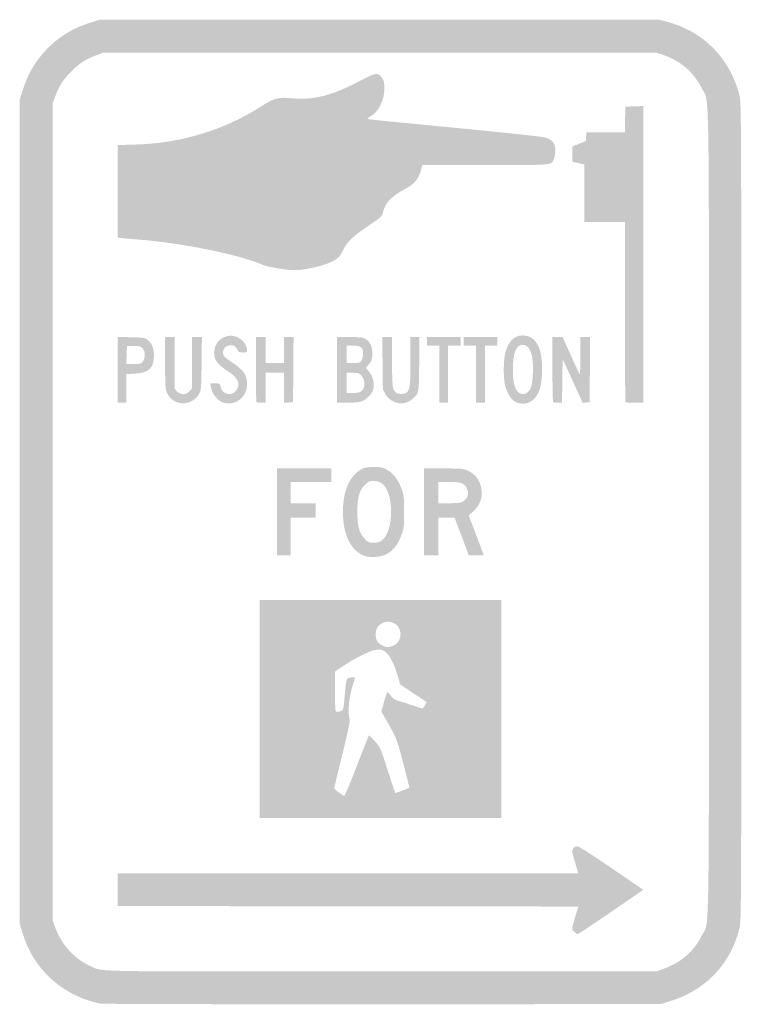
# Model space of a CAD drawing. Header units: inches. Extents: x -4.4 to 4.4, y -6 to 6.
import ezdxf

# ---------------------------------------------------------------- set-up
doc = ezdxf.new("R2010")
doc.units = ezdxf.units.IN
doc.header["$MEASUREMENT"] = 0

msp = doc.modelspace()

# ---------------------------------------------------------------- hatches: boundary and pattern name
h = msp.add_hatch(color=7)
edge = h.paths.add_edge_path()
edge.add_spline(control_points=[(-3.404, -5.988), (-3.643, -5.947), (-3.888, -5.817), (-4.06, -5.639), (-4.208, -5.485), (-4.293, -5.34), (-4.361, -5.122)], knot_values=[0, 0, 0, 0, 1, 1, 1, 2, 2, 2, 2], degree=3, periodic=0)
edge.add_line((-4.361, -5.122), (-4.394, -5.018))
edge.add_line((-4.394, -5.018), (-4.394, 0))
edge.add_line((-4.394, 0), (-4.394, 5.018))
edge.add_line((-4.394, 5.018), (-4.361, 5.122))
edge.add_spline(control_points=[(-4.361, 5.122), (-4.293, 5.34), (-4.208, 5.485), (-4.06, 5.639), (-3.915, 5.79), (-3.744, 5.892), (-3.521, 5.962)], knot_values=[0, 0, 0, 0, 1, 1, 1, 2, 2, 2, 2], degree=3, periodic=0)
edge.add_line((-3.521, 5.962), (-3.418, 5.994))
edge.add_line((-3.418, 5.994), (-0.012, 5.994))
edge.add_line((-0.012, 5.994), (3.394, 5.994))
edge.add_line((3.394, 5.994), (3.49, 5.969))
edge.add_spline(control_points=[(3.49, 5.969), (3.937, 5.849), (4.258, 5.523), (4.372, 5.071), (4.394, 4.985), (4.394, 4.847), (4.394, 0), (4.394, -4.847), (4.394, -4.985), (4.372, -5.071), (4.259, -5.52), (3.946, -5.84), (3.496, -5.968)], knot_values=[0, 0, 0, 0, 1, 1, 1, 2, 2, 2, 3, 3, 3, 4, 4, 4, 4], degree=3, periodic=0)
edge.add_line((3.496, -5.968), (3.406, -5.994))
edge.add_line((3.406, -5.994), (0.029, -5.996))
edge.add_spline(control_points=[(0.029, -5.996), (-1.828, -5.997), (-3.373, -5.993), (-3.404, -5.988)], knot_values=[0, 0, 0, 0, 1, 1, 1, 1], degree=3, periodic=0)
edge = h.paths.add_edge_path(flags=0)
edge.add_spline(control_points=[(3.465, -5.558), (3.667, -5.482), (3.821, -5.345), (3.913, -5.159), (4.008, -4.967), (4, -5.454), (4, 0), (4, 5.454), (4.008, 4.967), (3.913, 5.159), (3.819, 5.348), (3.655, 5.492), (3.454, 5.561)], knot_values=[0, 0, 0, 0, 1, 1, 1, 2, 2, 2, 3, 3, 3, 4, 4, 4, 4], degree=3, periodic=0)
edge.add_line((3.454, 5.561), (3.359, 5.594))
edge.add_line((3.359, 5.594), (-0.006, 5.594))
edge.add_line((-0.006, 5.594), (-3.371, 5.594))
edge.add_line((-3.371, 5.594), (-3.457, 5.563))
edge.add_spline(control_points=[(-3.457, 5.563), (-3.584, 5.516), (-3.666, 5.464), (-3.765, 5.365), (-3.864, 5.266), (-3.916, 5.184), (-3.963, 5.057)], knot_values=[0, 0, 0, 0, 1, 1, 1, 2, 2, 2, 2], degree=3, periodic=0)
edge.add_line((-3.963, 5.057), (-3.994, 4.971))
edge.add_line((-3.994, 4.971), (-3.994, 0))
edge.add_line((-3.994, 0), (-3.994, -4.971))
edge.add_line((-3.994, -4.971), (-3.963, -5.057))
edge.add_spline(control_points=[(-3.963, -5.057), (-3.883, -5.275), (-3.725, -5.447), (-3.521, -5.537), (-3.374, -5.602), (-3.59, -5.598), (0.024, -5.596)], knot_values=[0, 0, 0, 0, 1, 1, 1, 2, 2, 2, 2], degree=3, periodic=0)
edge.add_line((0.024, -5.596), (3.371, -5.594))
edge.add_line((3.371, -5.594), (3.465, -5.558))
h = msp.add_hatch(color=7)
edge = h.paths.add_edge_path()
edge.add_spline(control_points=[(-1.247, 2.965), (-1.321, 2.976), (-1.408, 2.997), (-1.438, 3.01), (-1.73, 3.137), (-2.436, 3.279), (-2.976, 3.319), (-3.07, 3.326), (-3.159, 3.334), (-3.174, 3.337)], knot_values=[0, 0, 0, 0, 1, 1, 1, 2, 2, 2, 3, 3, 3, 3], degree=3, periodic=0)
edge.add_line((-3.174, 3.337), (-3.2, 3.342))
edge.add_line((-3.2, 3.342), (-3.2, 3.904))
edge.add_line((-3.2, 3.904), (-3.2, 4.467))
edge.add_line((-3.2, 4.467), (-2.974, 4.474))
edge.add_spline(control_points=[(-2.974, 4.474), (-2.43, 4.489), (-1.891, 4.654), (-1.45, 4.941), (-1.301, 5.037), (-1.243, 5.053), (-1.09, 5.038), (-0.813, 5.011), (-0.593, 5.068), (-0.226, 5.261), (-0.051, 5.353), (-0.029, 5.355), (0.021, 5.283), (0.042, 5.251), (0.047, 5.227), (0.047, 5.158), (0.047, 5.012), (-0.023, 4.872), (-0.124, 4.815), (-0.154, 4.798), (-0.164, 4.788), (-0.153, 4.784), (-0.143, 4.781), (-0.021, 4.768), (0.118, 4.754), (1.556, 4.615), (1.956, 4.574), (2.008, 4.558), (2.094, 4.533), (2.129, 4.489), (2.129, 4.405), (2.129, 4.369), (2.122, 4.323), (2.113, 4.301), (2.079, 4.219), (2.126, 4.224), (1.276, 4.224)], knot_values=[0, 0, 0, 0, 1, 1, 1, 2, 2, 2, 3, 3, 3, 4, 4, 4, 5, 5, 5, 6, 6, 6, 7, 7, 7, 8, 8, 8, 9, 9, 9, 10, 10, 10, 11, 11, 11, 12, 12, 12, 12], degree=3, periodic=0)
edge.add_line((1.276, 4.224), (0.51, 4.224))
edge.add_line((0.51, 4.224), (0.49, 4.154))
edge.add_spline(control_points=[(0.49, 4.154), (0.462, 4.051), (0.41, 3.992), (0.294, 3.929), (0.129, 3.84), (0.059, 3.765), (0.03, 3.647), (0.017, 3.596), (0.011, 3.59), (-0.136, 3.492), (-0.333, 3.36), (-0.413, 3.285), (-0.457, 3.186), (-0.485, 3.125), (-0.502, 3.103), (-0.548, 3.072), (-0.617, 3.027), (-0.744, 2.986), (-0.893, 2.96), (-1.028, 2.937), (-1.073, 2.938), (-1.247, 2.965)], knot_values=[0, 0, 0, 0, 1, 1, 1, 2, 2, 2, 3, 3, 3, 4, 4, 4, 5, 5, 5, 6, 6, 6, 7, 7, 7, 7], degree=3, periodic=0)
h = msp.add_hatch(color=7)
edge = h.paths.add_edge_path()
edge.add_spline(control_points=[(2.984, 1.337), (2.98, 1.342), (2.976, 1.837), (2.976, 2.437)], knot_values=[0, 0, 0, 0, 1, 1, 1, 1], degree=3, periodic=0)
edge.add_line((2.976, 2.437), (2.976, 3.529))
edge.add_line((2.976, 3.529), (2.729, 3.529))
edge.add_line((2.729, 3.529), (2.482, 3.529))
edge.add_line((2.482, 3.529), (2.482, 3.88))
edge.add_line((2.482, 3.88), (2.482, 4.231))
edge.add_line((2.482, 4.231), (2.409, 4.248))
edge.add_line((2.409, 4.248), (2.335, 4.265))
edge.add_line((2.335, 4.265), (2.335, 4.357))
edge.add_line((2.335, 4.357), (2.335, 4.45))
edge.add_line((2.335, 4.45), (2.418, 4.482))
edge.add_line((2.418, 4.482), (2.5, 4.515))
edge.add_line((2.5, 4.515), (2.504, 4.569))
edge.add_line((2.504, 4.569), (2.507, 4.624))
edge.add_line((2.507, 4.624), (2.741, 4.624))
edge.add_line((2.741, 4.624), (2.976, 4.624))
edge.add_line((2.976, 4.624), (2.979, 4.779))
edge.add_line((2.979, 4.779), (2.982, 4.935))
edge.add_line((2.982, 4.935), (3.091, 4.939))
edge.add_line((3.091, 4.939), (3.2, 4.942))
edge.add_line((3.2, 4.942), (3.2, 3.136))
edge.add_line((3.2, 3.136), (3.2, 1.329))
edge.add_line((3.2, 1.329), (3.096, 1.329))
edge.add_spline(control_points=[(3.096, 1.329), (3.039, 1.329), (2.989, 1.333), (2.984, 1.337)], knot_values=[0, 0, 0, 0, 1, 1, 1, 1], degree=3, periodic=0)
h = msp.add_hatch(color=7)
edge = h.paths.add_edge_path()
edge.add_spline(control_points=[(-1.907, 1.329), (-1.985, 1.352), (-2.049, 1.43), (-2.065, 1.521)], knot_values=[0, 0, 0, 0, 1, 1, 1, 1], degree=3, periodic=0)
edge.add_line((-2.065, 1.521), (-2.073, 1.565))
edge.add_line((-2.073, 1.565), (-2.014, 1.565))
edge.add_spline(control_points=[(-2.014, 1.565), (-1.957, 1.565), (-1.955, 1.564), (-1.948, 1.524), (-1.929, 1.422), (-1.795, 1.402), (-1.747, 1.494), (-1.708, 1.57), (-1.738, 1.632), (-1.849, 1.707), (-1.99, 1.8), (-2.026, 1.849), (-2.026, 1.941), (-2.026, 2.116), (-1.827, 2.21), (-1.693, 2.097), (-1.654, 2.065), (-1.624, 2.006), (-1.624, 1.965), (-1.624, 1.945), (-1.631, 1.941), (-1.675, 1.941), (-1.721, 1.941), (-1.728, 1.945), (-1.741, 1.975), (-1.778, 2.066), (-1.918, 2.039), (-1.918, 1.941), (-1.918, 1.9), (-1.902, 1.884), (-1.804, 1.819), (-1.67, 1.732), (-1.624, 1.663), (-1.624, 1.553), (-1.624, 1.399), (-1.766, 1.286), (-1.907, 1.329)], knot_values=[0, 0, 0, 0, 1, 1, 1, 2, 2, 2, 3, 3, 3, 4, 4, 4, 5, 5, 5, 6, 6, 6, 7, 7, 7, 8, 8, 8, 9, 9, 9, 10, 10, 10, 11, 11, 11, 12, 12, 12, 12], degree=3, periodic=0)
h = msp.add_hatch(color=7)
edge = h.paths.add_edge_path()
edge.add_spline(control_points=[(1.676, 1.326), (1.606, 1.344), (1.544, 1.428), (1.517, 1.541), (1.494, 1.636), (1.497, 1.86), (1.522, 1.947), (1.569, 2.107), (1.663, 2.175), (1.79, 2.141), (1.861, 2.122), (1.911, 2.064), (1.942, 1.967), (1.978, 1.853), (1.977, 1.616), (1.941, 1.5), (1.897, 1.359), (1.8, 1.295), (1.676, 1.326)], knot_values=[0, 0, 0, 0, 1, 1, 1, 2, 2, 2, 3, 3, 3, 4, 4, 4, 5, 5, 5, 6, 6, 6, 6], degree=3, periodic=0)
edge = h.paths.add_edge_path(flags=0)
edge.add_spline(control_points=[(1.797, 1.462), (1.838, 1.505), (1.849, 1.552), (1.856, 1.694), (1.866, 1.915), (1.821, 2.035), (1.73, 2.035), (1.653, 2.035), (1.612, 1.93), (1.612, 1.735), (1.612, 1.597), (1.629, 1.515), (1.667, 1.47), (1.704, 1.426), (1.76, 1.423), (1.797, 1.462)], knot_values=[0, 0, 0, 0, 1, 1, 1, 2, 2, 2, 3, 3, 3, 4, 4, 4, 5, 5, 5, 5], degree=3, periodic=0)
h = msp.add_hatch(color=7)
edge = h.paths.add_edge_path()
edge.add_line((-3.2, 1.73), (-3.2, 2.131))
edge.add_line((-3.2, 2.131), (-3.038, 2.127))
edge.add_spline(control_points=[(-3.038, 2.127), (-2.893, 2.124), (-2.873, 2.121), (-2.84, 2.097), (-2.785, 2.058), (-2.759, 1.996), (-2.759, 1.906), (-2.759, 1.752), (-2.821, 1.693), (-2.991, 1.684)], knot_values=[0, 0, 0, 0, 1, 1, 1, 2, 2, 2, 3, 3, 3, 3], degree=3, periodic=0)
edge.add_line((-2.991, 1.684), (-3.094, 1.679))
edge.add_line((-3.094, 1.679), (-3.094, 1.504))
edge.add_line((-3.094, 1.504), (-3.094, 1.329))
edge.add_line((-3.094, 1.329), (-3.147, 1.329))
edge.add_line((-3.147, 1.329), (-3.2, 1.329))
edge.add_line((-3.2, 1.329), (-3.2, 1.73))
edge = h.paths.add_edge_path(flags=0)
edge.add_spline(control_points=[(-2.895, 1.831), (-2.862, 1.873), (-2.862, 1.951), (-2.894, 1.986), (-2.924, 2.018), (-2.956, 2.026), (-3.03, 2.021)], knot_values=[0, 0, 0, 0, 1, 1, 1, 2, 2, 2, 2], degree=3, periodic=0)
edge.add_line((-3.03, 2.021), (-3.088, 2.018))
edge.add_line((-3.088, 2.018), (-3.092, 1.909))
edge.add_line((-3.092, 1.909), (-3.095, 1.8))
edge.add_line((-3.095, 1.8), (-3.007, 1.8))
edge.add_spline(control_points=[(-3.007, 1.8), (-2.926, 1.8), (-2.917, 1.802), (-2.895, 1.831)], knot_values=[0, 0, 0, 0, 1, 1, 1, 1], degree=3, periodic=0)
h = msp.add_hatch(color=7)
edge = h.paths.add_edge_path()
edge.add_spline(control_points=[(-2.475, 1.334), (-2.533, 1.356), (-2.574, 1.394), (-2.601, 1.453), (-2.621, 1.495), (-2.623, 1.534), (-2.623, 1.815)], knot_values=[0, 0, 0, 0, 1, 1, 1, 2, 2, 2, 2], degree=3, periodic=0)
edge.add_line((-2.623, 1.815), (-2.624, 2.129))
edge.add_line((-2.624, 2.129), (-2.565, 2.129))
edge.add_line((-2.565, 2.129), (-2.506, 2.129))
edge.add_line((-2.506, 2.129), (-2.506, 1.813))
edge.add_line((-2.506, 1.813), (-2.506, 1.498))
edge.add_line((-2.506, 1.498), (-2.477, 1.466))
edge.add_spline(control_points=[(-2.477, 1.466), (-2.434, 1.42), (-2.366, 1.423), (-2.325, 1.471)], knot_values=[0, 0, 0, 0, 1, 1, 1, 1], degree=3, periodic=0)
edge.add_line((-2.325, 1.471), (-2.294, 1.508))
edge.add_line((-2.294, 1.508), (-2.294, 1.819))
edge.add_line((-2.294, 1.819), (-2.294, 2.129))
edge.add_line((-2.294, 2.129), (-2.235, 2.129))
edge.add_line((-2.235, 2.129), (-2.175, 2.129))
edge.add_line((-2.175, 2.129), (-2.179, 1.809))
edge.add_spline(control_points=[(-2.179, 1.809), (-2.182, 1.51), (-2.184, 1.485), (-2.207, 1.441), (-2.257, 1.346), (-2.377, 1.298), (-2.475, 1.334)], knot_values=[0, 0, 0, 0, 1, 1, 1, 2, 2, 2, 2], degree=3, periodic=0)
h = msp.add_hatch(color=7)
edge = h.paths.add_edge_path()
edge.add_spline(control_points=[(-1.51, 1.337), (-1.514, 1.342), (-1.518, 1.522), (-1.518, 1.737)], knot_values=[0, 0, 0, 0, 1, 1, 1, 1], degree=3, periodic=0)
edge.add_line((-1.518, 1.737), (-1.518, 2.129))
edge.add_line((-1.518, 2.129), (-1.459, 2.129))
edge.add_line((-1.459, 2.129), (-1.4, 2.129))
edge.add_line((-1.4, 2.129), (-1.4, 1.971))
edge.add_line((-1.4, 1.971), (-1.4, 1.812))
edge.add_line((-1.4, 1.812), (-1.288, 1.812))
edge.add_line((-1.288, 1.812), (-1.176, 1.812))
edge.add_line((-1.176, 1.812), (-1.176, 1.971))
edge.add_line((-1.176, 1.971), (-1.176, 2.129))
edge.add_line((-1.176, 2.129), (-1.117, 2.129))
edge.add_line((-1.117, 2.129), (-1.059, 2.129))
edge.add_line((-1.059, 2.129), (-1.062, 1.732))
edge.add_line((-1.062, 1.732), (-1.065, 1.335))
edge.add_line((-1.065, 1.335), (-1.121, 1.332))
edge.add_line((-1.121, 1.332), (-1.176, 1.328))
edge.add_line((-1.176, 1.328), (-1.176, 1.511))
edge.add_line((-1.176, 1.511), (-1.176, 1.694))
edge.add_line((-1.176, 1.694), (-1.288, 1.694))
edge.add_line((-1.288, 1.694), (-1.4, 1.694))
edge.add_line((-1.4, 1.694), (-1.4, 1.512))
edge.add_line((-1.4, 1.512), (-1.4, 1.329))
edge.add_line((-1.4, 1.329), (-1.451, 1.329))
edge.add_spline(control_points=[(-1.451, 1.329), (-1.479, 1.329), (-1.505, 1.333), (-1.51, 1.337)], knot_values=[0, 0, 0, 0, 1, 1, 1, 1], degree=3, periodic=0)
h = msp.add_hatch(color=7)
edge = h.paths.add_edge_path()
edge.add_line((-0.529, 1.729), (-0.529, 2.129))
edge.add_line((-0.529, 2.129), (-0.375, 2.129))
edge.add_spline(control_points=[(-0.375, 2.129), (-0.243, 2.129), (-0.215, 2.126), (-0.184, 2.107), (-0.125, 2.07), (-0.101, 2.018), (-0.1, 1.928), (-0.1, 1.856), (-0.103, 1.845), (-0.14, 1.8)], knot_values=[0, 0, 0, 0, 1, 1, 1, 2, 2, 2, 3, 3, 3, 3], degree=3, periodic=0)
edge.add_line((-0.14, 1.8), (-0.179, 1.751))
edge.add_line((-0.179, 1.751), (-0.149, 1.72))
edge.add_spline(control_points=[(-0.149, 1.72), (-0.087, 1.655), (-0.065, 1.547), (-0.098, 1.467), (-0.119, 1.417), (-0.188, 1.357), (-0.244, 1.342), (-0.268, 1.335), (-0.343, 1.33), (-0.409, 1.329)], knot_values=[0, 0, 0, 0, 1, 1, 1, 2, 2, 2, 3, 3, 3, 3], degree=3, periodic=0)
edge.add_line((-0.409, 1.329), (-0.529, 1.329))
edge.add_line((-0.529, 1.329), (-0.529, 1.729))
edge = h.paths.add_edge_path(flags=0)
edge.add_spline(control_points=[(-0.239, 1.465), (-0.182, 1.505), (-0.181, 1.607), (-0.237, 1.667), (-0.259, 1.69), (-0.275, 1.694), (-0.337, 1.694)], knot_values=[0, 0, 0, 0, 1, 1, 1, 2, 2, 2, 2], degree=3, periodic=0)
edge.add_line((-0.337, 1.694), (-0.412, 1.694))
edge.add_line((-0.412, 1.694), (-0.412, 1.571))
edge.add_line((-0.412, 1.571), (-0.412, 1.447))
edge.add_line((-0.412, 1.447), (-0.338, 1.447))
edge.add_spline(control_points=[(-0.338, 1.447), (-0.291, 1.447), (-0.255, 1.454), (-0.239, 1.465)], knot_values=[0, 0, 0, 0, 1, 1, 1, 1], degree=3, periodic=0)
edge = h.paths.add_edge_path(flags=0)
edge.add_spline(control_points=[(-0.252, 1.821), (-0.227, 1.837), (-0.212, 1.881), (-0.212, 1.934), (-0.212, 2.004), (-0.239, 2.024), (-0.338, 2.024)], knot_values=[0, 0, 0, 0, 1, 1, 1, 2, 2, 2, 2], degree=3, periodic=0)
edge.add_line((-0.338, 2.024), (-0.412, 2.024))
edge.add_line((-0.412, 2.024), (-0.412, 1.918))
edge.add_line((-0.412, 1.918), (-0.412, 1.812))
edge.add_line((-0.412, 1.812), (-0.338, 1.812))
edge.add_spline(control_points=[(-0.338, 1.812), (-0.298, 1.812), (-0.259, 1.816), (-0.252, 1.821)], knot_values=[0, 0, 0, 0, 1, 1, 1, 1], degree=3, periodic=0)
h = msp.add_hatch(color=7)
edge = h.paths.add_edge_path()
edge.add_spline(control_points=[(0.2, 1.329), (0.134, 1.349), (0.093, 1.379), (0.062, 1.432)], knot_values=[0, 0, 0, 0, 1, 1, 1, 1], degree=3, periodic=0)
edge.add_line((0.062, 1.432), (0.029, 1.488))
edge.add_line((0.029, 1.488), (0.025, 1.809))
edge.add_line((0.025, 1.809), (0.022, 2.129))
edge.add_line((0.022, 2.129), (0.081, 2.129))
edge.add_line((0.081, 2.129), (0.141, 2.129))
edge.add_line((0.141, 2.129), (0.141, 1.829))
edge.add_spline(control_points=[(0.141, 1.829), (0.141, 1.51), (0.146, 1.476), (0.199, 1.447), (0.229, 1.432), (0.278, 1.432), (0.308, 1.448), (0.358, 1.475), (0.365, 1.522), (0.365, 1.835)], knot_values=[0, 0, 0, 0, 1, 1, 1, 2, 2, 2, 3, 3, 3, 3], degree=3, periodic=0)
edge.add_line((0.365, 1.835), (0.365, 2.129))
edge.add_line((0.365, 2.129), (0.418, 2.129))
edge.add_line((0.418, 2.129), (0.471, 2.129))
edge.add_line((0.471, 2.129), (0.471, 1.811))
edge.add_spline(control_points=[(0.471, 1.811), (0.471, 1.458), (0.468, 1.443), (0.396, 1.38), (0.336, 1.327), (0.265, 1.309), (0.2, 1.329)], knot_values=[0, 0, 0, 0, 1, 1, 1, 2, 2, 2, 2], degree=3, periodic=0)
for points in [[(0.718, 1.676), (0.718, 2.024), (0.641, 2.024), (0.565, 2.024), (0.565, 2.076), (0.565, 2.129), (0.771, 2.129), (0.976, 2.129), (0.976, 2.076), (0.976, 2.024), (0.9, 2.024), (0.824, 2.024), (0.824, 1.676), (0.824, 1.329), (0.771, 1.329), (0.718, 1.329), (0.718, 1.676)], [(1.165, 1.676), (1.165, 2.024), (1.088, 2.024), (1.012, 2.024), (1.012, 2.076), (1.012, 2.129), (1.218, 2.129), (1.424, 2.129), (1.424, 2.076), (1.424, 2.024), (1.347, 2.024), (1.271, 2.024), (1.271, 1.676), (1.271, 1.329), (1.218, 1.329), (1.165, 1.329), (1.165, 1.676)], [(-1.259, 0), (-1.259, 0.529), (-0.929, 0.529), (-0.6, 0.529), (-0.6, 0.447), (-0.6, 0.365), (-0.847, 0.365), (-1.094, 0.365), (-1.094, 0.235), (-1.094, 0.106), (-0.941, 0.106), (-0.788, 0.106), (-0.788, 0.018), (-0.788, -0.071), (-0.941, -0.071), (-1.094, -0.071), (-1.094, -0.3), (-1.094, -0.529), (-1.176, -0.529), (-1.259, -0.529), (-1.259, 0)]]:
    msp.add_hatch(color=7).paths.add_polyline_path(points)
h = msp.add_hatch(color=7)
edge = h.paths.add_edge_path()
edge.add_spline(control_points=[(2.102, 1.337), (2.098, 1.342), (2.094, 1.522), (2.094, 1.737)], knot_values=[0, 0, 0, 0, 1, 1, 1, 1], degree=3, periodic=0)
edge.add_line((2.094, 1.737), (2.094, 2.129))
edge.add_line((2.094, 2.129), (2.156, 2.129))
edge.add_line((2.156, 2.129), (2.218, 2.129))
edge.add_line((2.218, 2.129), (2.317, 1.909))
edge.add_spline(control_points=[(2.317, 1.909), (2.371, 1.787), (2.42, 1.683), (2.425, 1.677), (2.431, 1.671), (2.435, 1.77), (2.435, 1.898)], knot_values=[0, 0, 0, 0, 1, 1, 1, 2, 2, 2, 2], degree=3, periodic=0)
edge.add_line((2.435, 1.898), (2.435, 2.129))
edge.add_line((2.435, 2.129), (2.494, 2.129))
edge.add_line((2.494, 2.129), (2.553, 2.129))
edge.add_line((2.553, 2.129), (2.55, 1.732))
edge.add_line((2.55, 1.732), (2.547, 1.335))
edge.add_line((2.547, 1.335), (2.505, 1.332))
edge.add_line((2.505, 1.332), (2.463, 1.328))
edge.add_line((2.463, 1.328), (2.34, 1.596))
edge.add_line((2.34, 1.596), (2.218, 1.863))
edge.add_line((2.218, 1.863), (2.214, 1.596))
edge.add_line((2.214, 1.596), (2.211, 1.329))
edge.add_line((2.211, 1.329), (2.161, 1.329))
edge.add_spline(control_points=[(2.161, 1.329), (2.133, 1.329), (2.106, 1.333), (2.102, 1.337)], knot_values=[0, 0, 0, 0, 1, 1, 1, 1], degree=3, periodic=0)
h = msp.add_hatch(color=7)
edge = h.paths.add_edge_path()
edge.add_spline(control_points=[(-0.171, -0.543), (-0.35, -0.495), (-0.458, -0.291), (-0.458, 0), (-0.458, 0.255), (-0.376, 0.444), (-0.229, 0.521), (-0.192, 0.541), (-0.161, 0.546), (-0.082, 0.547), (0.007, 0.547), (0.024, 0.543), (0.08, 0.513), (0.157, 0.47), (0.216, 0.393), (0.257, 0.279), (0.286, 0.2), (0.288, 0.18), (0.288, 0), (0.288, -0.18), (0.286, -0.2), (0.257, -0.279), (0.193, -0.454), (0.092, -0.541), (-0.058, -0.548), (-0.1, -0.55), (-0.151, -0.548), (-0.171, -0.543)], knot_values=[0, 0, 0, 0, 1, 1, 1, 2, 2, 2, 3, 3, 3, 4, 4, 4, 5, 5, 5, 6, 6, 6, 7, 7, 7, 8, 8, 8, 9, 9, 9, 9], degree=3, periodic=0)
edge = h.paths.add_edge_path(flags=0)
edge.add_spline(control_points=[(0.012, -0.35), (0.17, -0.243), (0.168, 0.256), (0.008, 0.353), (-0.016, 0.368), (-0.051, 0.376), (-0.087, 0.376), (-0.14, 0.376), (-0.149, 0.372), (-0.194, 0.326), (-0.26, 0.256), (-0.282, 0.175), (-0.282, 0), (-0.282, -0.175), (-0.26, -0.256), (-0.194, -0.326), (-0.149, -0.372), (-0.14, -0.376), (-0.086, -0.376), (-0.044, -0.376), (-0.016, -0.369), (0.012, -0.35)], knot_values=[0, 0, 0, 0, 1, 1, 1, 2, 2, 2, 3, 3, 3, 4, 4, 4, 5, 5, 5, 6, 6, 6, 7, 7, 7, 7], degree=3, periodic=0)
h = msp.add_hatch(color=7)
edge = h.paths.add_edge_path()
edge.add_line((0.529, 0), (0.529, 0.529))
edge.add_line((0.529, 0.529), (0.768, 0.529))
edge.add_spline(control_points=[(0.768, 0.529), (0.982, 0.529), (1.011, 0.526), (1.059, 0.505), (1.164, 0.457), (1.223, 0.372), (1.232, 0.253), (1.24, 0.158), (1.206, 0.077), (1.13, 0.008)], knot_values=[0, 0, 0, 0, 1, 1, 1, 2, 2, 2, 3, 3, 3, 3], degree=3, periodic=0)
edge.add_line((1.13, 0.008), (1.074, -0.042))
edge.add_line((1.074, -0.042), (1.132, -0.194))
edge.add_spline(control_points=[(1.132, -0.194), (1.164, -0.278), (1.206, -0.388), (1.224, -0.438)], knot_values=[0, 0, 0, 0, 1, 1, 1, 1], degree=3, periodic=0)
edge.add_line((1.224, -0.438), (1.258, -0.529))
edge.add_line((1.258, -0.529), (1.166, -0.529))
edge.add_line((1.166, -0.529), (1.075, -0.529))
edge.add_line((1.075, -0.529), (0.989, -0.3))
edge.add_line((0.989, -0.3), (0.903, -0.071))
edge.add_line((0.903, -0.071), (0.805, -0.071))
edge.add_line((0.805, -0.071), (0.706, -0.071))
edge.add_line((0.706, -0.071), (0.706, -0.3))
edge.add_line((0.706, -0.3), (0.706, -0.529))
edge.add_line((0.706, -0.529), (0.618, -0.529))
edge.add_line((0.618, -0.529), (0.529, -0.529))
edge.add_line((0.529, -0.529), (0.529, 0))
edge = h.paths.add_edge_path(flags=0)
edge.add_spline(control_points=[(1.008, 0.129), (1.061, 0.161), (1.081, 0.228), (1.053, 0.286), (1.023, 0.349), (0.978, 0.365), (0.831, 0.365)], knot_values=[0, 0, 0, 0, 1, 1, 1, 2, 2, 2, 2], degree=3, periodic=0)
edge.add_line((0.831, 0.365), (0.706, 0.365))
edge.add_line((0.706, 0.365), (0.706, 0.235))
edge.add_line((0.706, 0.235), (0.706, 0.106))
edge.add_line((0.706, 0.106), (0.838, 0.106))
edge.add_spline(control_points=[(0.838, 0.106), (0.949, 0.106), (0.977, 0.11), (1.008, 0.129)], knot_values=[0, 0, 0, 0, 1, 1, 1, 1], degree=3, periodic=0)
h = msp.add_hatch(color=7)
h.paths.add_polyline_path([(-1.471, -2.4), (-1.471, -1.071), (0, -1.071), (1.471, -1.071), (1.471, -2.4), (1.471, -3.729), (0, -3.729), (-1.471, -3.729), (-1.471, -2.4)])
edge = h.paths.add_edge_path(flags=0)
edge.add_spline(control_points=[(-0.288, -3.093), (-0.211, -2.892), (-0.144, -2.725), (-0.141, -2.723), (-0.137, -2.721), (-0.105, -2.752), (-0.069, -2.792), (-0.004, -2.865), (-0.002, -2.868), (0.087, -3.144), (0.137, -3.298), (0.179, -3.424), (0.181, -3.424), (0.188, -3.424), (0.347, -3.363), (0.351, -3.359), (0.353, -3.357), (0.319, -3.221), (0.276, -3.058), (0.198, -2.764), (0.196, -2.76), (0.104, -2.595)], knot_values=[0, 0, 0, 0, 1, 1, 1, 2, 2, 2, 3, 3, 3, 4, 4, 4, 5, 5, 5, 6, 6, 6, 7, 7, 7, 7], degree=3, periodic=0)
edge.add_line((0.104, -2.595), (0.01, -2.429))
edge.add_line((0.01, -2.429), (0.042, -2.318))
edge.add_spline(control_points=[(0.042, -2.318), (0.059, -2.256), (0.077, -2.202), (0.082, -2.197), (0.086, -2.192), (0.105, -2.209), (0.123, -2.235), (0.151, -2.275), (0.168, -2.286), (0.234, -2.306), (0.277, -2.318), (0.357, -2.344), (0.412, -2.363)], knot_values=[0, 0, 0, 0, 1, 1, 1, 2, 2, 2, 3, 3, 3, 4, 4, 4, 4], degree=3, periodic=0)
edge.add_line((0.412, -2.363), (0.513, -2.397))
edge.add_line((0.513, -2.397), (0.539, -2.357))
edge.add_line((0.539, -2.357), (0.565, -2.318))
edge.add_line((0.565, -2.318), (0.401, -2.209))
edge.add_line((0.401, -2.209), (0.237, -2.1))
edge.add_line((0.237, -2.1), (0.218, -2.024))
edge.add_spline(control_points=[(0.218, -2.024), (0.19, -1.915), (0.135, -1.789), (0.094, -1.739), (0.043, -1.677), (-0.006, -1.664), (-0.091, -1.688), (-0.173, -1.712), (-0.324, -1.79), (-0.456, -1.878)], knot_values=[0, 0, 0, 0, 1, 1, 1, 2, 2, 2, 3, 3, 3, 3], degree=3, periodic=0)
edge.add_line((-0.456, -1.878), (-0.553, -1.943))
edge.add_line((-0.553, -1.943), (-0.553, -2.189))
edge.add_spline(control_points=[(-0.553, -2.189), (-0.553, -2.425), (-0.552, -2.435), (-0.53, -2.435), (-0.518, -2.435), (-0.495, -2.43), (-0.479, -2.425), (-0.453, -2.414), (-0.451, -2.406), (-0.436, -2.245), (-0.417, -2.02), (-0.419, -2.027), (-0.363, -2.017), (-0.337, -2.013), (-0.314, -2.011), (-0.312, -2.014), (-0.31, -2.016), (-0.318, -2.05), (-0.331, -2.088), (-0.382, -2.237), (-0.401, -2.418), (-0.378, -2.519), (-0.37, -2.553), (-0.386, -2.634), (-0.466, -2.96), (-0.52, -3.179), (-0.564, -3.362), (-0.564, -3.367), (-0.565, -3.377), (-0.456, -3.457), (-0.441, -3.458), (-0.434, -3.458), (-0.365, -3.294), (-0.288, -3.093)], knot_values=[0, 0, 0, 0, 1, 1, 1, 2, 2, 2, 3, 3, 3, 4, 4, 4, 5, 5, 5, 6, 6, 6, 7, 7, 7, 8, 8, 8, 9, 9, 9, 10, 10, 10, 11, 11, 11, 11], degree=3, periodic=0)
edge = h.paths.add_edge_path(flags=0)
edge.add_spline(control_points=[(0.161, -1.627), (0.286, -1.568), (0.267, -1.379), (0.133, -1.342), (0.068, -1.324), (-0.012, -1.356), (-0.041, -1.412), (-0.064, -1.457), (-0.064, -1.541), (-0.04, -1.575), (-0.013, -1.613), (0.047, -1.647), (0.086, -1.647), (0.105, -1.647), (0.139, -1.638), (0.161, -1.627)], knot_values=[0, 0, 0, 0, 1, 1, 1, 2, 2, 2, 3, 3, 3, 4, 4, 4, 5, 5, 5, 5], degree=3, periodic=0)
h = msp.add_hatch(color=7)
edge = h.paths.add_edge_path()
edge.add_spline(control_points=[(2.358, -5.112), (2.325, -5.079), (2.325, -5.087), (2.377, -4.913)], knot_values=[0, 0, 0, 0, 1, 1, 1, 1], degree=3, periodic=0)
edge.add_line((2.377, -4.913), (2.409, -4.806))
edge.add_line((2.409, -4.806), (-0.396, -4.803))
edge.add_line((-0.396, -4.803), (-3.2, -4.8))
edge.add_line((-3.2, -4.8), (-3.2, -4.6))
edge.add_line((-3.2, -4.6), (-3.2, -4.4))
edge.add_line((-3.2, -4.4), (-0.396, -4.4))
edge.add_line((-0.396, -4.4), (2.408, -4.4))
edge.add_line((2.408, -4.4), (2.368, -4.264))
edge.add_spline(control_points=[(2.368, -4.264), (2.33, -4.136), (2.329, -4.126), (2.347, -4.099), (2.358, -4.082), (2.377, -4.071), (2.394, -4.071), (2.413, -4.071), (2.564, -4.167), (2.812, -4.337)], knot_values=[0, 0, 0, 0, 1, 1, 1, 2, 2, 2, 3, 3, 3, 3], degree=3, periodic=0)
edge.add_line((2.812, -4.337), (3.201, -4.602))
edge.add_line((3.201, -4.602), (3.021, -4.726))
edge.add_spline(control_points=[(3.021, -4.726), (2.644, -4.986), (2.412, -5.141), (2.4, -5.141), (2.393, -5.141), (2.374, -5.128), (2.358, -5.112)], knot_values=[0, 0, 0, 0, 1, 1, 1, 2, 2, 2, 2], degree=3, periodic=0)

doc.saveas('drawing.dxf')
